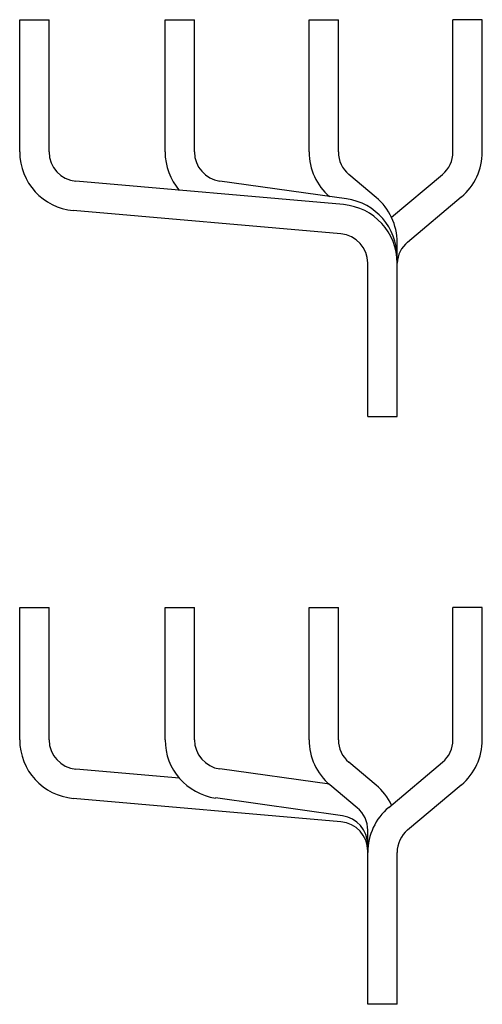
# Model space of a CAD drawing. Header units: millimetres. Extents: x 66 to 224, y 32 to 367.
import ezdxf

# ---------------------------------------------------------------- set-up
doc = ezdxf.new("R2010")
doc.units = ezdxf.units.MM
doc.header["$LTSCALE"] = 26.007083
doc.layers.get('0').update_dxf_attribs({"linetype": 'CONTINUOUS'})

msp = doc.modelspace()

# ---------------------------------------------------------------- linework, layer by layer
at = {"color": 7, "linetype": 'Continuous'}
for p, q in [((66.21, 322.47), (66.21, 367.47)), ((66.21, 367.47), (76.21, 367.47)), ((76.21, 322.47), (76.21, 367.47)), ((115.71, 322.47), (115.71, 367.47)), ((115.71, 367.47), (125.71, 367.47)), ((125.71, 322.47), (125.71, 367.47)), ((164.71, 322.47), (164.71, 367.47)), ((164.71, 367.47), (174.71, 367.47)), ((174.71, 322.47), (174.71, 367.47)), ((213.71, 322.47), (213.71, 367.47)), ((223.71, 367.47), (213.71, 367.47)), ((223.71, 322.47), (223.71, 367.47)), ((176.45, 304.54), (85.34, 312.51)), ((177.49, 306.5), (134.32, 312.57)), ((187.56, 307.02), (178.28, 314.81)), ((192.78, 300.25), (210.14, 314.81)), ((198.28, 291.81), (216.56, 307.15)), ((175.58, 294.58), (84.46, 302.55)), ((194.71, 232.47), (194.71, 291.7)), ((184.71, 232.47), (184.71, 284.62)), ((184.71, 232.47), (194.71, 232.47)), ((66.21, 122.47), (66.21, 167.47)), ((66.21, 167.47), (76.21, 167.47)), ((76.21, 122.47), (76.21, 167.47)), ((115.71, 122.47), (115.71, 167.47)), ((115.71, 167.47), (125.71, 167.47)), ((125.71, 122.47), (125.71, 167.47)), ((164.71, 167.47), (174.71, 167.47)), ((164.71, 122.47), (164.71, 167.47)), ((174.71, 122.47), (174.71, 167.47)), ((223.71, 167.47), (213.71, 167.47)), ((213.71, 122.47), (213.71, 167.47)), ((223.71, 122.47), (223.71, 167.47)), ((187.56, 107.02), (178.28, 114.81)), ((191.85, 99.47), (210.14, 114.81)), ((120.57, 109.43), (85.34, 112.51)), ((171.72, 107.32), (134.32, 112.57)), ((181.14, 99.36), (171.85, 107.15)), ((198.28, 91.81), (216.56, 107.15)), ((175.58, 94.58), (84.46, 102.55)), ((176.1, 96.6), (132.92, 102.67)), ((184.71, 32.47), (184.71, 91.7)), ((194.71, 32.47), (194.71, 84.15)), ((194.71, 32.47), (184.71, 32.47))]:
    msp.add_line(p, q, dxfattribs=at)
for centre, radius, start, end in [((86.21, 322.47), 20, 180, 265), ((86.21, 322.47), 10, 180, 265), ((135.71, 322.47), 20, 180, 220.7437), ((135.71, 322.47), 10, 180, 262), ((184.71, 322.47), 20, 180, 229.488), ((184.71, 322.47), 10, 180, 230), ((203.71, 322.47), 10, 310, 360), ((203.71, 322.47), 20, 310, 360), ((174.71, 286.7), 20, 0, 82), ((174.71, 291.7), 20, 0, 50), ((174.71, 284.62), 20, 0, 85), ((174.71, 284.62), 10, 0, 85), ((204.71, 284.15), 10, 130, 177.3254), ((86.21, 122.47), 20, 180, 265), ((86.21, 122.47), 10, 180, 265), ((135.71, 122.47), 20, 180, 262), ((135.71, 122.47), 10, 180, 262), ((184.71, 122.47), 20, 180, 230), ((184.71, 122.47), 10, 180, 230), ((203.71, 122.47), 10, 310, 360), ((203.71, 122.47), 20, 310, 360), ((174.71, 91.7), 20, 25.3164, 50), ((174.71, 91.7), 10, 0, 50), ((204.71, 84.15), 20, 130, 180), ((174.71, 84.62), 10, 0, 85), ((174.71, 86.7), 10, 0, 82), ((204.71, 84.15), 10, 130, 180)]:
    msp.add_arc(centre, radius, start, end, dxfattribs=at)

doc.saveas('drawing.dxf')
